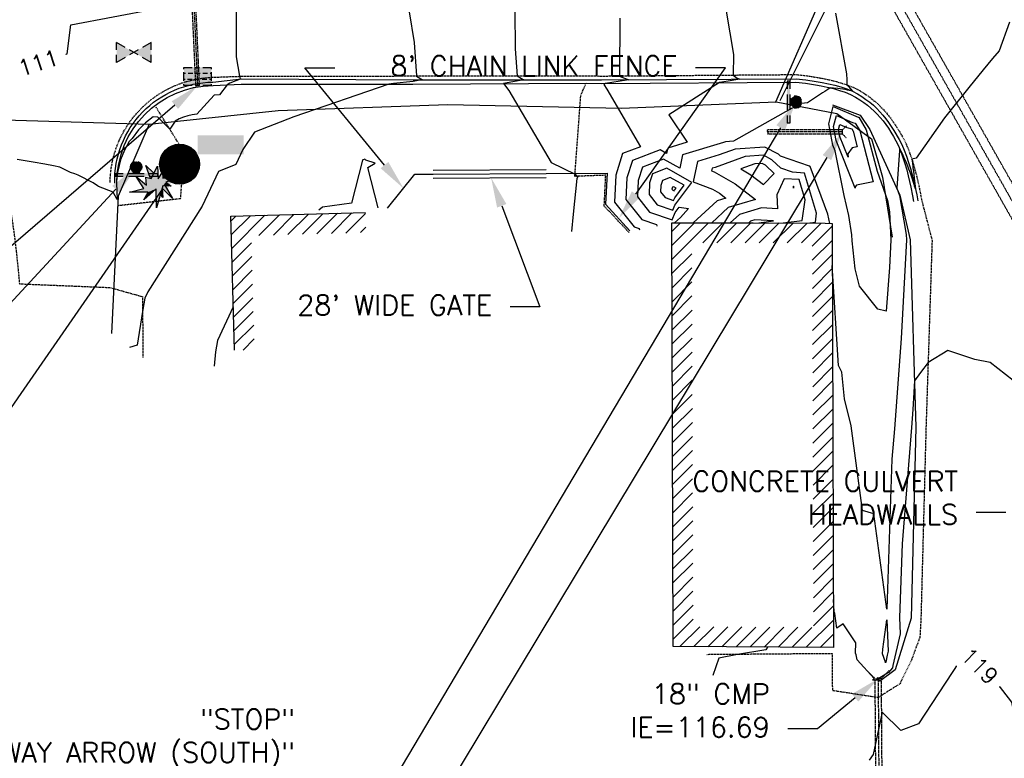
# Model space of a CAD drawing. Header units: feet. Extents: x 351431 to 355879, y 310968 to 329728.
# Tile 35 of 254: x 353086 to 353333, y 314891 to 315077. Entities that reach past the tile are written whole.
import ezdxf

# ---------------------------------------------------------------- set-up
doc = ezdxf.new("R2010")
doc.units = ezdxf.units.FT
doc.header["$MEASUREMENT"] = 0
doc.linetypes.add('D10', pattern=[0.15, 0.1, -0.05])
doc.linetypes.add('D25', pattern=[0.375, 0.25, -0.125])
for name, color, linetype in [('EHIST', 56, 'Continuous'), ('ELIF', 153, 'LINKFENCE'), ('ELIST', 3, 'Continuous'), ('ELTCH-EG2', 253, 'Continuous'), ('ELTCN-EG2', 251, 'Continuous'), ('ELUDC', 153, 'D10'), ('ELUG', 153, 'EGASRT'), ('ELUTU', 153, 'UT'), ('ELYCB-BACK', 5, 'Continuous'), ('ELYCB-FL', 2, 'Continuous'), ('ELYSP', 1, 'D25'), ('ELYSS', 2, 'Continuous'), ('ESFS', 153, 'Continuous'), ('ESIO', 4, 'Continuous'), ('ESMask', 155, 'Continuous'), ('ESUD', 5, 'Continuous'), ('ESUD-CMP', 13, 'D10'), ('ESUD-HDPE', 173, 'D10'), ('ESUW', 5, 'Continuous'), ('ETFS', 6, 'Continuous'), ('ETIF', 4, 'Continuous'), ('ETIW', 14, 'Continuous'), ('ETTC', 252, 'Continuous'), ('ETUD', 4, 'Continuous')]:
    doc.layers.add(name, color=color, linetype=linetype)
doc.styles.add('ANNO-TOPO', font='simplex.shx')
doc.styles.add('L80', font='simplex', dxfattribs={"height": 4})
doc.styles.add('ROMANSM', font='romansm.shx')
doc.linetypes.add('EGASRT', pattern='A,0.15,-0.07,0.15,-0.04,["G",ROMANSM,S=0.08,R=0,X=-0.005,Y=-0.04],-0.12,0.15,-0.07,0.15,-0.04,[")",ROMANSM,S=0.08,R=0,X=-0.09,Y=-0.04],-0.075', length=1.015)
doc.linetypes.add('LINKFENCE', pattern='A,0.25,-0.08,0.25,-0.08,["X",ROMANSM,S=0.08,R=0,X=-0.004,Y=-0.04],-0.12', length=0.78)
doc.linetypes.add('UT', pattern='A,0.25,-0.07,0.07,-0.07,0.07,-0.07,0.25,-0.08,["UT",ROMANSM,S=0.08,R=0,X=-0.04,Y=-0.04],-0.15', length=1.08)

# ---------------------------------------------------------------- blocks, each defined once
blk = doc.blocks.new('ESUVALVE')
for p, q in [((-0.0866, 0.0124), (-0.0866, 0.0495)), ((-0.0433, 0.0247), (-0.0866, 0.0495)), ((0.0866, 0.0495), (0.0433, 0.0247)), ((0.0866, 0.0124), (0.0866, 0.0495)), ((0.0217, -0.0124), (-0.0217, 0.0124)), ((0.0217, 0.0124), (-0.0217, -0.0124)), ((-0.0866, -0.0495), (-0.0866, -0.0124)), ((-0.0433, -0.0247), (-0.0866, -0.0495)), ((0.0866, -0.0495), (0.0433, -0.0247)), ((0.0866, -0.0495), (0.0866, -0.0124))]:
    blk.add_line(p, q)
at = {"layer": 'ESMask'}
blk.add_solid([(-0.0866, -0.0495), (-0.0866, 0.0495), (0.0866, 0.0495), (0.0866, -0.0495)], dxfattribs=at)
blk = doc.blocks.new('ESUDCI')
for p, q in [((-0.0684, 0.0831), (-0.0684, 0.0912)), ((-0.0684, 0.0912), (-0.0263, 0.0912)), ((-0.0684, 0.0243), (-0.0684, 0.0669)), ((-0.0595, 0.0602), (-0.0684, 0.0602)), ((-0.0231, 0.0602), (-0.0466, 0.0602)), ((-0.0101, 0.0912), (0.0101, 0.0912)), ((0.0134, 0.0602), (-0.0101, 0.0602)), ((0.0263, 0.0912), (0.0684, 0.0912)), ((0.0499, 0.0602), (0.0263, 0.0602)), ((0.0684, 0.0602), (0.0628, 0.0602)), ((0.0684, 0.0912), (0.0684, 0.0831)), ((0.0684, 0.0669), (0.0684, 0.0243)), ((-0.0628, 0.0301), (-0.0684, 0.0301)), ((-0.0684, 0), (-0.0684, 0.0081)), ((-0.0263, 0), (-0.0684, 0)), ((-0.0263, 0.0301), (-0.0499, 0.0301)), ((0.0101, 0.0301), (-0.0134, 0.0301)), ((0.0101, 0), (-0.0101, 0)), ((0.0466, 0.0301), (0.0231, 0.0301)), ((0.0684, 0.0301), (0.0595, 0.0301)), ((0.0684, 0.0081), (0.0684, 0)), ((0.0684, 0), (0.0263, 0))]:
    blk.add_line(p, q)
at = {"layer": 'ESMask'}
blk.add_solid([(-0.0684, 0), (-0.0684, 0.0912), (0.0684, 0), (0.0684, 0.0912)], dxfattribs=at)
blk = doc.blocks.new('ESUMHOLE')
at = {"ltscale": 0.5}
for radius in [0.1, 0.057]:
    blk.add_circle((0, 0), radius, dxfattribs=at)
at = {"layer": 'ESMask', "const_width": 0.1}
blk.add_lwpolyline([(-0.05, 0, 1), (0.05, 0, 1)], format="xyb", close=True, dxfattribs=at)
at = {"layer": 'ESMask', "color": 155}
blk.add_solid([(0.0899, 0.0499), (0.0899, 0.1445), (0.3206, 0.0499), (0.3206, 0.1445)], dxfattribs=at)
blk = doc.blocks.new('ESIPUBSIGN')
at = {"layer": 'ESMask'}
h = blk.add_hatch(color=256, dxfattribs=at)
edge = h.paths.add_edge_path()
edge.add_arc((0, 0), 0.03, 90, 450)
for p, q in [((-0.03, 0.1047), (-0.0447, 0.1047)), ((-0.0447, 0.1047), (-0.0447, 0.066)), ((-0.03, 0.1047), (-0.03, 0.066)), ((-0.0447, 0.0381), (-0.0447, -0.0393)), ((-0.03, 0.0381), (-0.03, -0.0393)), ((-0.0447, -0.0672), (-0.0447, -0.1059)), ((-0.03, -0.0672), (-0.03, -0.1059)), ((-0.03, -0.1059), (-0.0447, -0.1059))]:
    blk.add_line(p, q)
for start, end in [(144.2314, 216.3563), (17.9702, 107.0495), (253.5383, 340.7883)]:
    blk.add_arc((0, 0), 0.03, start, end)
blk.add_solid([(-0.0447, -0.1059), (-0.03, -0.1059), (-0.0447, 0.1047), (-0.03, 0.1047)], dxfattribs=at)
blk = doc.blocks.new('ESICTREE')
for points in [[(-0.0255, 0.0334), (-0.0485, 0.0988), (-0.0089, 0.0605)], [(0.0483, -0.0037), (0.084, -0.0667), (0.0324, -0.0157), (0.0368, -0.0626), (0.0245, -0.0432)]]:
    blk.add_lwpolyline(points)
blk.add_lwpolyline([(-0.0228, 0.0326), (0.0086, 0.0955), (0.012, 0.0318), (0.0384, 0.0707), (0.0368, 0.0342), (0.1121, 0.0359), (0.0509, 0.0144), (0.0782, -0.0055), (0.036, -0.003), (0.0045, -0.1139), (0.002, -0.0179), (-0.0592, -0.0742), (-0.0369, -0.0353), (-0.1304, -0.0353), (-0.0584, -0.0162), (-0.0982, 0.0425), (-0.046, 0.0003), (-0.0493, 0.04)], close=True)
at = {"layer": 'ESMask'}
for points in [[(-0.0255, 0.0334), (-0.0485, 0.0988), (-0.0228, 0.0326), (-0.0089, 0.0605)], [(-0.0228, 0.0326), (0.0086, 0.0955), (-0.0369, -0.0353), (0.002, -0.0179)], [(0.002, -0.0179), (0.0086, 0.0955), (0.036, -0.003), (0.012, 0.0318)], [(0.012, 0.0318), (0.0384, 0.0707), (0.036, -0.003), (0.0368, 0.0342)], [(-0.0369, -0.0353), (-0.0584, -0.0162), (-0.046, 0.0003), (-0.0982, 0.0425)], [(-0.046, 0.0003), (-0.0369, -0.0353), (-0.0493, 0.04), (-0.0228, 0.0326)], [(0.0368, 0.0342), (0.1121, 0.0359), (0.036, -0.003), (0.0509, 0.0144)], [(0.036, -0.003), (0.0509, 0.0144), (0.0782, -0.0055)], [(-0.0369, -0.0353), (-0.1304, -0.0353), (-0.0584, -0.0162)], [(-0.0369, -0.0353), (0.002, -0.0179), (-0.0592, -0.0742)], [(0.002, -0.0179), (0.036, -0.003), (0.0045, -0.1139)], [(0.0245, -0.0432), (0.0368, -0.0626), (0.0324, -0.0157)], [(0.0324, -0.0157), (0.036, -0.003), (0.084, -0.0667), (0.0483, -0.0037)]]:
    blk.add_solid(points, dxfattribs=at)

msp = doc.modelspace()

# ---------------------------------------------------------------- hatches: boundary and pattern name
at = {"layer": 'EHIST'}
h = msp.add_hatch(dxfattribs=at)
h.set_pattern_fill('ANSI31', color=256, scale=20, style=0)
h.paths.add_polyline_path([(353172.97, 315023.18), (353172.83, 315028.18), (353139.07, 315027.26), (353139.99, 314993.66), (353144.98, 314993.8), (353144.2, 315022.4)])
h = msp.add_hatch(dxfattribs=at)
h.set_pattern_fill('ANSI31', color=256, scale=20, style=0)
h.paths.add_polyline_path([(353254.64, 315020.58), (353270.02, 315020.6), (353284.83, 315020.54), (353285.15, 314924.22), (353254.96, 314924.38)], flags=16)
h.paths.add_polyline_path([(353249.63, 315025.58), (353270.03, 315025.6), (353288.07, 315025.52), (353289.82, 315025.44), (353290.16, 314919.19), (353249.97, 314919.41)])

# ---------------------------------------------------------------- linework, layer by layer
at = {"layer": 'ELIF', "flags": 128}
for points in [[(353178.37, 315029.31), (353185.21, 315037.82), (353189.82, 315037.83)], [(353189.81, 315038.83), (353218.11, 315038.94)], [(353189.82, 315037.83), (353218.11, 315037.95)], [(353218.11, 315037.95), (353233.38, 315038.04), (353233, 315030.27), (353239.09, 315023.59)], [(353189.82, 315036.83), (353218.12, 315036.95)]]:
    msp.add_lwpolyline(points, dxfattribs=at)
at = {"layer": 'ELIST'}
msp.add_lwpolyline([(353139.99, 314993.66), (353139.07, 315027.26), (353172.83, 315028.18)], dxfattribs=at)
at = {"layer": 'ELIST', "flags": 128}
msp.add_lwpolyline([(353249.63, 315025.58), (353270.03, 315025.6), (353288.07, 315025.52), (353289.82, 315025.44), (353290.16, 314919.19), (353249.97, 314919.41)], close=True, dxfattribs=at)
at = {"layer": 'ELTCH-EG2', "flags": 128}
for points, elevation in [([(353081.2, 315062.59), (353098.09, 315068), (353098.97, 315075.23), (353120.21, 315079.26), (353089.6, 315082.55), (353088.15, 315083.21), (353073.5, 315084.55)], 111), ([(353140.45, 315078.92), (353140.43, 315067.17), (353141.23, 315062.33), (353141.42, 315061.67), (353141.42, 315061.62), (353138.83, 315060.57), (353138.15, 315060.2), (353136.27, 315057.69), (353134.9, 315057.64), (353130.54, 315052.81), (353129.4, 315052.65), (353128.28, 315052.4), (353127.19, 315052.06), (353126.14, 315051.63), (353125.12, 315051.12), (353123.79, 315049.05), (353120.8, 315052.06), (353119.57, 315052.16), (353117.71, 315050.68), (353115.95, 315048.88), (353114.34, 315046.77), (353113.63, 315046), (353112.43, 315043.85), (353111.44, 315041.36), (353110.71, 315038.53), (353110.66, 315038.21), (353110.44, 315036.07), (353110.39, 315035.53), (353110.55, 315031.43), (353109.61, 315033.33), (353105.87, 315034.67), (353105.62, 315034.9), (353105.31, 315035.15), (353104.89, 315035.41), (353104.53, 315035.59), (353100.81, 315037.58), (353100.01, 315037.87), (353098.92, 315038.19), (353096.22, 315039.59), (353094.6, 315039.93), (353092.44, 315040.34), (353089.53, 315040.83), (353085.48, 315041.5)], 111), ([(353183.8, 315078.48), (353185, 315070.84), (353185.61, 315062.42), (353185.65, 315062.39), (353187.1, 315061.46), (353186.87, 315061.42), (353184.75, 315061.01), (353179.89, 315060.53), (353178.65, 315060.39), (353154.86, 315052.21), (353145.04, 315048.34), (353142.12, 315044.02), (353140.36, 315040.22), (353136.01, 315038.46), (353133.98, 315034.2), (353131.92, 315029.79), (353118.29, 315008.35), (353117.54, 315006.75), (353116.96, 315003.37), (353115.56, 314994.97), (353113.68, 314994.38)], 112), ([(353210.26, 315078.73), (353210.32, 315069.25), (353210.82, 315062.45), (353211.96, 315061.79), (353212.5, 315061.44), (353209.8, 315060.96), (353207.41, 315060.49), (353208.74, 315058.73), (353219.36, 315040.74), (353225.36, 315037.76), (353225.63, 315037.43), (353225.73, 315037.33), (353226.11, 315037.28), (353225.83, 315036.73), (353224.89, 315027.77), (353224.49, 315023.4)], 113), ([(353290.67, 315078.15), (353293.42, 315062.95), (353293.52, 315061.44), (353293.54, 315060.17), (353293.88, 315059.81), (353294.91, 315058.59), (353293.71, 315058.86), (353293.41, 315058.93), (353292.47, 315059.09), (353291.81, 315059.19), (353291.22, 315059.26), (353290.17, 315059.37), (353289.97, 315059.39), (353289.34, 315059.43), (353288.76, 315059.06), (353287.95, 315058.51), (353287.42, 315058.15), (353283.66, 315055.67), (353281.37, 315055.46), (353280.96, 315054.82), (353279.49, 315054.2), (353265.11, 315046.06), (353263.08, 315045.91), (353262.57, 315045.72), (353252.32, 315042.65), (353251.62, 315039.27), (353247.54, 315041.59), (353242.25, 315039.58), (353241.21, 315036.25), (353241.02, 315032.08), (353244.04, 315028.27), (353249.69, 315026.39), (353250.46, 315028.16), (353251.5, 315029.54), (353253.82, 315029.18), (353251.84, 315026.98), (353250.32, 315025.58)], 116), ([(353236.59, 315076.9), (353236.55, 315062.43), (353236.68, 315062.32), (353238.87, 315061.48), (353238.28, 315061.38), (353232.98, 315060.54), (353232.56, 315060.27), (353233.33, 315059.11), (353241.76, 315044.66), (353237.25, 315042.95), (353235.56, 315037.54), (353235.26, 315030.78), (353240.16, 315024.6), (353241.46, 315024.17), (353241.5, 315024.05), (353241.44, 315023.73)], 114), ([(353334.25, 315075.93), (353331.69, 315068.67), (353330.06, 315066.8), (353327.68, 315063.97), (353324.05, 315059.53), (353317.95, 315051.89), (353310.92, 315041.84), (353309.8, 315041.52), (353309.84, 315041.21), (353309.86, 315041.12), (353310.01, 315039.86), (353310.07, 315039.41), (353310.18, 315038.52), (353310.27, 315037.77), (353310.38, 315036.82), (353310.61, 315034.82), (353310.69, 315034.12), (353310.5, 315034.79), (353310.45, 315034.95), (353309.61, 315037.57), (353309.45, 315038.01), (353309.07, 315039.07), (353308.8, 315039.77), (353308.47, 315040.6), (353308.06, 315041.57), (353307.82, 315042.1), (353307.64, 315042.46), (353307.12, 315043.54), (353307.05, 315043.67), (353306.7, 315044.28), (353306.69, 315043.75), (353306.05, 315034.27), (353306.68, 315032.48), (353308.4, 315022.72), (353308.47, 315021.35), (353307.12, 314996.6), (353305.43, 314973.94), (353304.81, 314966.37), (353303.52, 314928.75), (353300.24, 314952.64), (353297.39, 314953.5), (353294.63, 314974.72), (353292.9, 314981.51), (353292.26, 314988.18), (353291.45, 314989.87), (353289.85, 315014.9)], 117), ([(353301.13, 315038.53), (353303.72, 315031.23), (353304.22, 315028.38), (353304.55, 315021.38), (353304.17, 315014.41), (353303.35, 315003.48), (353301.28, 315004), (353296.66, 315009.75), (353295.55, 315014.09), (353294.88, 315021.08), (353294.75, 315022.59), (353294.03, 315027.48), (353292.83, 315032.42), (353290.56, 315043.61), (353289.98, 315045.05), (353288.97, 315050.45), (353290.11, 315054.74), (353296.31, 315052.1), (353296.51, 315052.05), (353298.39, 315048.92), (353301.13, 315038.53)], 116), ([(353296.13, 315044.63), (353294.83, 315044.38), (353293.77, 315042.91), (353293.84, 315042.03), (353291.69, 315047.41), (353291.39, 315048.99), (353291.73, 315050.24), (353293.54, 315049.47), (353294.74, 315049.15), (353295.08, 315048.58), (353296.13, 315044.63)], 114), ([(353289.25, 315025.47), (353288.77, 315027.81), (353284.31, 315039.68), (353284.29, 315039.75), (353284.24, 315039.83), (353284.14, 315039.78), (353276.89, 315042.3), (353276.37, 315042.79), (353272.95, 315044.6), (353265.54, 315044.05), (353261.52, 315042.61), (353256.03, 315040.96), (353254.97, 315035.85), (353259.85, 315034.01), (353261.54, 315033.04), (353263.18, 315031.79), (353260.99, 315031.14), (353254.97, 315025.58)], 117), ([(353283.6, 315025.54), (353285.62, 315025.8), (353285.94, 315028), (353282.9, 315038.08), (353279.92, 315038.27), (353276.96, 315039.3), (353274.73, 315041.41), (353272.6, 315042.54), (353267.99, 315042.2), (353260.47, 315039.5), (353259.74, 315039.28), (353259.6, 315038.61), (353260.25, 315038.37), (353265.51, 315035.35), (353270.61, 315031.44), (353263.78, 315029.43), (353259.62, 315025.59)], 118), ([(353176.03, 315029.39), (353173.4, 315039.46), (353175.27, 315040.54), (353172.94, 315041.33), (353172.66, 315041.56), (353172.28, 315041.43), (353172.17, 315041.38), (353172.1, 315041.28), (353169.37, 315030.55), (353162.07, 315029.5), (353161.11, 315028.75)], 113), ([(353275.32, 315037.93), (353273.09, 315040.04), (353272.26, 315040.48), (353270.45, 315040.35), (353266.96, 315039.1), (353269.47, 315037.66), (353272.63, 315035.24), (353275.32, 315037.93)], 119), ([(353244.04, 315035.6), (353243.91, 315032.73), (353245.99, 315030.11), (353249.87, 315028.81), (353250.41, 315030.03), (353254.68, 315035.7), (353248.4, 315039.28), (353244.75, 315037.89), (353244.04, 315035.6)], 117), ([(353246.86, 315034.95), (353246.79, 315033.38), (353247.93, 315031.94), (353250.06, 315031.23), (353250.35, 315031.9), (353252.7, 315035.01), (353249.25, 315036.97), (353247.26, 315036.21), (353246.86, 315034.95)], 118), ([(353277.54, 315025.57), (353282.29, 315026.19), (353283.06, 315031.37), (353281.53, 315036.44), (353277.79, 315036.67), (353275.93, 315032.66), (353276.13, 315029.14), (353272.13, 315029.35), (353266.57, 315027.72), (353264.27, 315025.59)], 119), ([(353249.69, 315034.3), (353249.67, 315034.03), (353249.88, 315033.78), (353250.25, 315033.65), (353250.3, 315033.77), (353250.71, 315034.31), (353250.11, 315034.66), (353249.76, 315034.53), (353249.69, 315034.3)], 119), ([(353139.69, 315004.58), (353135.75, 314996.14), (353135.25, 314993.28), (353134.91, 314989.72)], 113), ([(353337.13, 314984.56), (353329.45, 314990.56), (353325.63, 314991.31), (353318.82, 314993.62), (353313.87, 314990.59), (353312, 314988.08), (353310.46, 314986), (353310.07, 314978.8), (353309.73, 314974.28), (353307.36, 314945.15), (353306.73, 314926.7), (353306.91, 314922.62), (353305.02, 314914.63), (353304.93, 314914.11), (353303.94, 314912.89), (353301.55, 314911.36), (353301.58, 314910.93), (353299.97, 314911.02), (353300.37, 314911.41), (353296.1, 314916.05), (353295.82, 314917.34), (353295.67, 314917.79), (353295.79, 314920.36), (353292.6, 314925.13), (353290.97, 314923.99), (353290.5, 314927.72), (353290.33, 314928.09), (353290.12, 314931.24)], 118), ([(353303.84, 314918.21), (353303.61, 314917.24), (353303.3, 314915.48), (353303.2, 314915.36), (353303.17, 314915.53), (353302.47, 314917.62), (353302.52, 314918.73), (353303.5, 314926.09), (353303.84, 314918.21)], 117), ([(353273.62, 314919.28), (353273.22, 314918.56), (353266.08, 314917.43), (353261.38, 314916.53), (353259.92, 314912.19)], 118), ([(353340.32, 314876.5), (353336.23, 314898.53), (353334.87, 314905.5), (353331.16, 314910.25), (353323.26, 314918), (353311.49, 314900.05), (353307.07, 314898.35), (353302.33, 314903), (353300.09, 314892.37), (353299.12, 314890.95)], 119), ([(353301.37, 314911.62), (353301.4, 314911.25), (353301.02, 314911.27), (353301.37, 314911.62)], 117)]:
    msp.add_lwpolyline(points, dxfattribs=dict(at, elevation=elevation))
at = {"layer": 'ELTCN-EG2', "flags": 128}
for points, elevation in [([(353263.27, 315078.62), (353265.05, 315067.83), (353265.03, 315062.64), (353265.98, 315061.9), (353266.72, 315061.62), (353263.72, 315061.08), (353261.6, 315060.75), (353248.84, 315052.67), (353253.44, 315045.78), (353248.61, 315044.33), (353248.33, 315042.97), (353246.69, 315043.9), (353239.75, 315041.26), (353238.39, 315036.89), (353238.14, 315031.43), (353242.1, 315026.44), (353245.78, 315025.21), (353245.89, 315024.87), (353245.87, 315024.73)], 115), ([(353300.14, 315035.86), (353295.91, 315035.07), (353295.57, 315034.6), (353295.59, 315034.32), (353290.83, 315046.23), (353290.18, 315049.72), (353290.92, 315052.49), (353294.92, 315050.79), (353295.63, 315050.6), (353296.74, 315048.75), (353300.14, 315035.86)], 115), ([(353280.18, 315034.73), (353280.16, 315034.79), (353280.12, 315034.79), (353280.09, 315034.75), (353280.12, 315034.33), (353280.18, 315034.73)], 120), ([(353271.48, 315025.59), (353275.15, 315026.07), (353270.43, 315026.32), (353269.36, 315026.01), (353268.92, 315025.6)], 120)]:
    msp.add_lwpolyline(points, dxfattribs=dict(at, elevation=elevation))
at = {"layer": 'ELUDC', "flags": 128}
for points in [[(353290.87, 315108.8), (353347.59, 315008.72)], [(353301.35, 314911.35), (353301.55, 314881.72)]]:
    msp.add_lwpolyline(points, dxfattribs=at)
at = {"layer": 'ELUDC'}
for points in [[(353128.71, 315104.63), (353130.73, 315059.99)], [(353292.39, 315048.38), (353273.63, 315048.38)]]:
    msp.add_lwpolyline(points, dxfattribs=at)
at = {"layer": 'ELUG', "flags": 128}
for points in [[(353330.77, 315534.83), (353316.2, 315334.47), (353314.91, 315281.45), (353312.51, 315199.76), (353311.63, 315161.15), (353310.59, 315151.24), (353309.6, 315138.17), (353304.73, 315116.33), (353294.78, 315100.51), (353287.39, 315082.8), (353275.64, 315055.85), (353275.79, 315055.91), (353291, 315053), (353299.71, 315046.64), (353302.44, 315037.03), (353304.89, 315022)], [(352817.87, 315052.98), (352849.34, 315052.54), (352908.18, 315053.98), (352956.05, 315052.8), (353005.54, 315049.53), (353035.28, 315052.64), (353073.84, 315051.64), (353118.6, 315050.37), (353150.91, 315053.77), (353193.51, 315055.27), (353237, 315054.3), (353275.79, 315055.91)], [(353118.6, 315050.37), (353110.84, 315032.29), (353109.16, 314997.83)]]:
    msp.add_lwpolyline(points, dxfattribs=at)
at = {"layer": 'ELUTU', "flags": 128}
msp.add_lwpolyline([(353332.37, 315534.72), (353318.95, 315334.27), (353317.72, 315280.59), (353315.81, 315199.94), (353313.56, 315160.99), (353311.44, 315151.04), (353309.6, 315138.17), (353306.29, 315118.16), (353300.62, 315107.61), (353294.17, 315100.27), (353289.81, 315082.52), (353276.74, 315056.19)], dxfattribs=at)
at = {"layer": 'ELYCB-BACK', "flags": 128}
msp.add_lwpolyline([(353110.51, 315035.53, -0.413215), (353134.64, 315060.03), (353141.65, 315060.38), (353184.7, 315060.39), (353228.12, 315060.59), (353232, 315060.53), (353280.72, 315060.89), (353283.13, 315060.6), (353285.64, 315060.21), (353287.08, 315059.94), (353288.59, 315059.62), (353290.12, 315059.24), (353291.63, 315058.81), (353293.09, 315058.31), (353294.45, 315057.74), (353295.67, 315057.11), (353296.74, 315056.46), (353297.73, 315055.78), (353298.66, 315055.08), (353299.54, 315054.36), (353300.36, 315053.6), (353301.14, 315052.81), (353301.88, 315051.99), (353302.59, 315051.13), (353303.27, 315050.23), (353303.92, 315049.29), (353304.56, 315048.3), (353305.18, 315047.26), (353305.8, 315046.18), (353306.44, 315044.91), (353307.03, 315043.51), (353307.57, 315042.01), (353308.06, 315040.46), (353308.51, 315038.9), (353308.9, 315037.37), (353309.54, 315034.56), (353309.97, 315032.36), (353310.22, 315030.93)], format="xyb", dxfattribs=at)
at = {"layer": 'ELYCB-FL', "flags": 128}
msp.add_lwpolyline([(353109.96, 315035.53, -0.419266), (353134.55, 315060.86), (353141.72, 315061.66), (353184.79, 315061.46), (353227.79, 315061.43), (353231.97, 315061.45), (353280.78, 315061.69), (353283.26, 315061.43), (353285.85, 315061.05), (353287.33, 315060.79), (353288.88, 315060.47), (353290.46, 315060.1), (353292.02, 315059.66), (353293.52, 315059.16), (353294.92, 315058.58), (353296.17, 315057.94), (353297.27, 315057.26), (353298.3, 315056.55), (353299.26, 315055.82), (353300.16, 315055.06), (353301, 315054.26), (353301.8, 315053.44), (353302.56, 315052.58), (353303.28, 315051.68), (353303.98, 315050.74), (353304.65, 315049.75), (353305.31, 315048.72), (353306.61, 315046.52), (353307.26, 315045.24), (353307.87, 315043.83), (353308.44, 315042.32), (353308.96, 315040.76), (353309.43, 315039.18), (353309.85, 315037.64), (353310.54, 315034.8), (353311.01, 315032.59), (353311.29, 315031.15)], format="xyb", dxfattribs=at)
at = {"layer": 'ELYSP', "flags": 128}
for points in [[(352808.75, 314998.83), (352808.78, 315033.32), (352807.03, 315047.84, -0.273226), (352828.52, 315067.34), (352877.77, 315067.86), (352925.08, 315068.32), (352970.06, 315068.48), (353013.96, 315067.66), (353039.8, 315068.47), (353045.3, 315065.73), (353048.69, 315064.09), (353052.3, 315062.4), (353055.81, 315060.85), (353057.43, 315060.18), (353058.39, 315059.83), (353059.34, 315059.54), (353060.27, 315059.31), (353063.9, 315058.62), (353064.78, 315058.43), (353065.66, 315058.21), (353066.54, 315057.93), (353067.42, 315057.59), (353068.29, 315057.16), (353069.17, 315056.65), (353069.99, 315056.08), (353070.74, 315055.5), (353071.43, 315054.9), (353072.07, 315054.28), (353072.67, 315053.63), (353073.24, 315052.96), (353073.77, 315052.27), (353074.79, 315050.81), (353075.77, 315049.24), (353076.78, 315047.57), (353078.02, 315045.45), (353079.13, 315043.45), (353080.11, 315041.47), (353080.56, 315040.48), (353080.99, 315039.48), (353081.39, 315038.45), (353081.77, 315037.38), (353082.12, 315036.28), (353082.46, 315035.13), (353082.78, 315033.93), (353083.25, 315031.85), (353083.69, 315029.59), (353084.1, 315027.23), (353084.47, 315024.81), (353084.8, 315022.4), (353085.35, 315017.82), (353085.75, 315013.97), (353086.08, 315010.32), (353108.79, 315009.39), (353116.92, 315007.11), (353117.05, 314991.81)], [(353108.82, 315035.68, -0.399903), (353134.46, 315062.08), (353141.81, 315062.35), (353184.76, 315062.41), (353227.73, 315062.47), (353231.88, 315062.39), (353280.93, 315062.77), (353283.47, 315062.46), (353286.12, 315062.04), (353287.64, 315061.75), (353289.24, 315061.41), (353290.85, 315061.01), (353292.45, 315060.54), (353293.99, 315060.01), (353295.43, 315059.41), (353296.72, 315058.74), (353297.85, 315058.04), (353298.91, 315057.31), (353299.9, 315056.56), (353300.83, 315055.78), (353301.71, 315054.97), (353302.54, 315054.13), (353303.33, 315053.25), (353304.08, 315052.33), (353304.8, 315051.37), (353305.5, 315050.37), (353306.18, 315049.31), (353306.86, 315048.21), (353307.53, 315047.05), (353308.2, 315045.74), (353308.82, 315044.29), (353309.4, 315042.74), (353309.93, 315041.14), (353310.4, 315039.53), (353310.83, 315037.94), (353311.52, 315035.03), (353311.99, 315032.76), (353312.26, 315031.28), (353314.87, 315021.2), (353313.34, 314974.29), (353312.07, 314926.28), (353311.81, 314921.75), (353309.61, 314915.77), (353306.79, 314910.07), (353301.35, 314906.6), (353289.96, 314908.35), (353289.87, 314917.62), (353258.42, 314917.37)]]:
    msp.add_lwpolyline(points, format="xyb", dxfattribs=at)
for points in [[(353238.95, 315023.17), (353232.68, 315029.79), (353233.06, 315037.53), (353225.32, 315037.25), (353226.8, 315057.49), (353228.12, 315060.59)], [(353110.76, 315029.96), (353126.49, 315031.71), (353127.37, 315043.3), (353120.32, 315054.6)]]:
    msp.add_lwpolyline(points, dxfattribs=at)
at = {"layer": 'ELYSS', "flags": 128}
msp.add_lwpolyline([(353289.95, 315055.21), (353296.86, 315052.62), (353299.3, 315049.01), (353306.83, 315032.55), (353309.42, 315021.34), (353310.81, 314974.36), (353309.6, 314926.49), (353305.62, 314913.53), (353301.72, 314910.68)], dxfattribs=at)
at = {"layer": 'ESUD-CMP'}
for p, q in [((353300.6, 314911.35), (353298.58, 314913.33)), ((353302.1, 314911.36), (353304.08, 314913.37))]:
    msp.add_line(p, q, dxfattribs=at)
at = {"layer": 'ESUD-CMP', "flags": 128}
for points in [[(353349.55, 315009.83), (353292.82, 315109.91), (353288.91, 315107.69), (353345.63, 315007.61)], [(353302.1, 314911.36), (353302.3, 314881.72), (353300.81, 314881.71), (353300.6, 314911.35)]]:
    msp.add_lwpolyline(points, close=True, dxfattribs=at)
at = {"layer": 'ESUD-HDPE'}
for p, q in [((353292.39, 315048.88), (353293.39, 315049.88)), ((353292.39, 315047.88), (353293.39, 315046.88))]:
    msp.add_line(p, q, dxfattribs=at)
msp.add_lwpolyline([(353131.23, 315060.02), (353129.21, 315104.65), (353128.21, 315104.61), (353130.23, 315059.97)], close=True, dxfattribs=at)
for points in [[(353273.63, 315048.88), (353273.54, 315048.77), (353273.53, 315048.64), (353273.56, 315048.52), (353273.62, 315048.39), (353273.68, 315048.26), (353273.72, 315048.13), (353273.71, 315048.01), (353273.63, 315047.88)], [(353273.63, 315047.88), (353292.39, 315047.88), (353292.39, 315048.88), (353273.63, 315048.88)]]:
    msp.add_lwpolyline(points, dxfattribs=at)
at = {"layer": 'ETFS', "linetype": 'ByBlock', "lineweight": -2}
for points in [[(353276.91, 315049.43), (353167.14, 314864.56)], [(353110.27, 315034), (353001.67, 314916.78)]]:
    msp.add_lwpolyline(points, dxfattribs=at)
at = {"layer": 'ETFS'}
for points in [[(353275.84, 315050.07), (353280.74, 315055.88), (353277.99, 315048.79)], [(353109.35, 315034.85), (353115.36, 315039.5), (353111.18, 315033.15)]]:
    msp.add_solid(points, dxfattribs=at)
at = {"layer": 'ETIF', "linetype": 'ByBlock', "lineweight": -2}
for p, q in [((353157.66, 315064.42), (353165.16, 315064.42)), ((353263.09, 315064.47), (353255.59, 315064.47)), ((353216.58, 315004.55), (353209.08, 315004.55))]:
    msp.add_line(p, q, dxfattribs=at)
for points in [[(353177.6, 315040.07), (353157.66, 315064.42)], [(353240.63, 315032.77), (353263.09, 315064.47)], [(353206.99, 315029.87), (353216.58, 315004.55)]]:
    msp.add_lwpolyline(points, dxfattribs=at)
at = {"layer": 'ETIF'}
for points in [[(353178.57, 315040.86), (353182.35, 315034.26), (353176.63, 315039.28)], [(353205.82, 315029.43), (353204.33, 315036.89), (353208.16, 315030.32)], [(353241.65, 315032.05), (353236.3, 315026.65), (353239.61, 315033.49)]]:
    msp.add_solid(points, dxfattribs=at)
at = {"layer": 'ETIW', "linetype": 'ByBlock', "lineweight": -2}
msp.add_line((353333.4, 314953.02), (353325.9, 314953.02), dxfattribs=at)
at = {"layer": 'ETUD', "linetype": 'ByBlock', "lineweight": -2}
msp.add_line((353286.18, 314898.75), (353278.68, 314898.75), dxfattribs=at)
for points in [[(353125.05, 315055.1), (353012.66, 314958.39)], [(353288.52, 315041.96), (353167.72, 314841.49)], [(353121.96, 315034.13), (353000.73, 314859.06)], [(353295.58, 314906.56), (353286.18, 314898.75)]]:
    msp.add_lwpolyline(points, dxfattribs=at)
at = {"layer": 'ETUD'}
for points in [[(353124.23, 315056.05), (353130.73, 315059.99), (353125.86, 315054.16)], [(353287.45, 315042.6), (353292.39, 315048.38), (353289.59, 315041.31)], [(353120.93, 315034.85), (353126.23, 315040.3), (353122.99, 315033.42)], [(353294.78, 314907.52), (353301.35, 314911.35), (353296.38, 314905.6)]]:
    msp.add_solid(points, dxfattribs=at)

# ---------------------------------------------------------------- block references
at = {"layer": 'ESFS', "xscale": 50, "yscale": 50, "zscale": 50}
msp.add_blockref('ESIPUBSIGN', (353280.74, 315055.88), dxfattribs=at)
at = {"layer": 'ESFS', "xscale": 50, "yscale": 50, "zscale": 50, "rotation": 90}
msp.add_blockref('ESIPUBSIGN', (353115.36, 315039.5), dxfattribs=at)
at = {"layer": 'ESIO', "xscale": 50, "yscale": 50, "zscale": 50}
msp.add_blockref('ESICTREE', (353120.23, 315035.05), dxfattribs=at)
at = {"layer": 'ESUD', "xscale": 50, "yscale": 50, "zscale": 50}
for name, p in [('ESUDCI', (353130.73, 315059.99)), ('ESUMHOLE', (353126.23, 315040.3))]:
    msp.add_blockref(name, p, dxfattribs=at)
at = {"layer": 'ESUW', "xscale": 50, "yscale": 50, "zscale": 50}
msp.add_blockref('ESUVALVE', (353114.78, 315068.3), dxfattribs=at)

# ---------------------------------------------------------------- texts
at = {"layer": 'ETFS', "insert": (353155.14, 314903.7), "char_height": 5, "width": 123.5416, "attachment_point": 3, "style": 'ANNO-TOPO'}
msp.add_mtext('"STOP"\\P"ONE WAY ARROW (SOUTH)"\\P"E 80TH"\\P"HOMER DR"\\P SIGNS', dxfattribs=at)
at = {"layer": 'ETIF', "char_height": 5, "attachment_point": 3, "style": 'ANNO-TOPO'}
for s, insert in [("8' CHAIN LINK FENCE", (353251.09, 315067.42)), ("28' WIDE GATE", (353204.58, 315007.5))]:
    msp.add_mtext(s, dxfattribs=dict(at, insert=insert))
at = {"layer": 'ETIW', "insert": (353321.4, 314963.35), "char_height": 5, "attachment_point": 3, "style": 'ANNO-TOPO'}
msp.add_mtext('CONCRETE CULVERT\\PHEADWALLS', dxfattribs=at)
at = {"layer": 'ETUD', "insert": (353274.18, 314910.04), "char_height": 5, "attachment_point": 3, "style": 'ANNO-TOPO'}
msp.add_mtext('18" CMP\\PIE=116.69', dxfattribs=at)

# ---------------------------------------------------------------- next in the draw order: texts
at = {"layer": 'ETTC', "char_height": 4, "attachment_point": 5, "style": 'L80', "bg_fill": 3, "box_fill_scale": 1.5, "bg_fill_color": 256, "bg_fill_true_color": 13158600, "bg_fill_transparency": 0}
for s, insert, rotation in [('{111}', (353090.83, 315065.68, 111), 17.7513), ('{119}', (353326.79, 314914.54, 119), 315.5749)]:
    msp.add_mtext(s, dxfattribs=dict(at, insert=insert, rotation=rotation))

doc.saveas('drawing.dxf')
